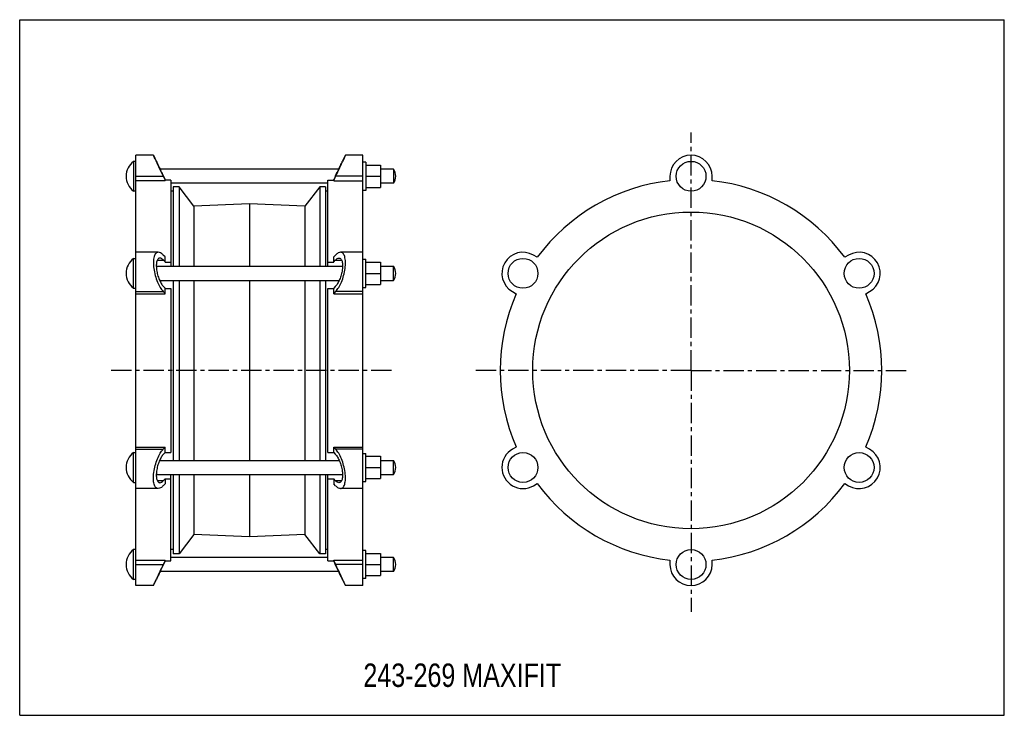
# Model space of a CAD drawing. Header units: millimetres. Extents: x 0 to 841, y 0 to 594.
import ezdxf

# ---------------------------------------------------------------- set-up
doc = ezdxf.new("R2010")
doc.units = ezdxf.units.MM
doc.header["$LTSCALE"] = 46.255
doc.linetypes.add('CENTER', pattern=[0.6, 0.375, -0.075, 0.075, -0.075])
doc.layers.get('0').update_dxf_attribs({"linetype": 'CONTINUOUS'})
doc.layers.add('02___PRT_ALL_AXES', color=7, linetype='CONTINUOUS')
doc.styles.get("Standard").update_dxf_attribs({"font": 'txt', "width": 0.8})

msp = doc.modelspace()

# ---------------------------------------------------------------- linework, layer by layer
at = {"color": 7, "linetype": 'Continuous'}
for p, q in [((0, 0), (0, 594)), ((0, 594), (841, 594)), ((841, 0), (841, 594)), ((99.23, 110.78), (99.23, 478.28)), ((114.23, 478.28), (99.23, 478.28)), ((114.23, 478.28), (116.69, 473.28)), ((275.76, 473.28), (278.23, 478.28)), ((293.23, 478.28), (278.23, 478.28)), ((293.23, 110.78), (293.23, 478.28)), ((295.73, 469.78), (308.18, 469.78)), ((308.18, 469.78), (308.18, 450.78)), ((319.23, 466.28), (308.18, 466.28)), ((99.23, 460.28), (122.63, 460.28)), ((124.23, 456.53), (99.23, 456.53)), ((122.63, 460.28), (124.23, 457.01)), ((122.85, 460.28), (123.08, 459.81)), ((123.08, 459.81), (124.23, 457.49)), ((124.23, 456.53), (124.23, 457.49)), ((129.23, 457.01), (124.23, 457.01)), ((129.23, 457.01), (129.23, 383.4)), ((263.23, 383.4), (263.23, 457.01)), ((263.23, 457.01), (268.23, 457.01)), ((269.83, 460.28), (268.23, 457.01)), ((269.37, 459.81), (268.23, 457.49)), ((268.23, 456.53), (268.23, 457.49)), ((268.23, 456.53), (293.23, 456.53)), ((269.6, 460.28), (269.37, 459.81)), ((293.23, 460.28), (269.83, 460.28)), ((295.73, 460.28), (308.18, 460.28)), ((319.23, 454.28), (308.18, 454.28)), ((555.43, 460.28), (555.43, 456.53)), ((591.43, 456.53), (591.43, 460.28)), ((131.23, 447.53), (129.23, 447.53)), ((263.23, 447.53), (261.23, 447.53)), ((295.73, 450.78), (308.18, 450.78)), ((118.32, 395.4), (99.23, 395.4)), ((293.23, 395.4), (274.13, 395.4)), ((117.5, 388.66), (122.85, 388.66)), ((124.23, 391.36), (122.63, 392.99)), ((124.23, 387.27), (122.85, 388.66)), ((124.23, 387.02), (124.23, 391.36)), ((124.23, 387.02), (129.23, 387.02)), ((263.23, 387.02), (268.23, 387.02)), ((268.23, 391.36), (269.83, 392.99)), ((268.23, 387.02), (268.23, 391.36)), ((268.23, 387.27), (269.6, 388.66)), ((269.6, 388.66), (274.95, 388.66)), ((442.13, 391.12), (438.89, 392.99)), ((707.98, 392.99), (704.73, 391.12)), ((99.23, 361.81), (122.63, 361.81)), ((122.63, 361.81), (124.23, 360.18)), ((122.85, 366.14), (124.23, 364.75)), ((124.23, 359.94), (124.23, 364.75)), ((124.23, 364.51), (129.23, 364.51)), ((129.23, 364.51), (129.23, 224.54)), ((263.23, 224.54), (263.23, 364.51)), ((263.23, 364.51), (268.23, 364.51)), ((269.6, 366.14), (268.23, 364.75)), ((268.23, 359.94), (268.23, 364.75)), ((269.83, 361.81), (268.23, 360.18)), ((293.23, 361.81), (269.83, 361.81)), ((420.89, 361.81), (424.13, 359.94)), ((722.73, 359.94), (725.98, 361.81)), ((99.23, 359.94), (124.23, 359.94)), ((268.23, 359.94), (293.23, 359.94)), ((99.23, 229.11), (124.23, 229.11)), ((99.23, 227.24), (122.63, 227.24)), ((124.23, 228.87), (122.63, 227.24)), ((124.23, 224.3), (124.23, 229.11)), ((268.23, 229.11), (293.23, 229.11)), ((268.23, 224.3), (268.23, 229.11)), ((268.23, 228.87), (269.83, 227.24)), ((293.23, 227.24), (269.83, 227.24)), ((424.13, 229.11), (420.89, 227.24)), ((725.98, 227.24), (722.73, 229.11)), ((124.23, 224.3), (122.85, 222.91)), ((124.23, 224.54), (129.23, 224.54)), ((263.23, 224.54), (268.23, 224.54)), ((268.23, 224.3), (269.6, 222.91)), ((124.23, 202.03), (129.23, 202.03)), ((124.23, 202.03), (124.23, 197.69)), ((129.23, 132.04), (129.23, 205.65)), ((263.23, 132.04), (263.23, 205.65)), ((263.23, 202.03), (268.23, 202.03)), ((268.23, 202.03), (268.23, 197.69)), ((118.32, 193.65), (99.23, 193.65)), ((117.5, 200.39), (122.85, 200.39)), ((122.63, 196.06), (124.23, 197.69)), ((122.85, 200.39), (124.23, 201.79)), ((269.6, 200.39), (268.23, 201.79)), ((269.83, 196.06), (268.23, 197.69)), ((269.6, 200.39), (274.95, 200.39)), ((293.23, 193.65), (274.13, 193.65)), ((438.89, 196.06), (442.13, 197.94)), ((704.73, 197.94), (707.98, 196.06)), ((131.23, 141.53), (129.23, 141.53)), ((263.23, 141.53), (261.23, 141.53)), ((99.23, 132.52), (124.23, 132.52)), ((99.23, 128.78), (122.63, 128.78)), ((124.23, 132.04), (122.63, 128.78)), ((124.23, 131.56), (122.85, 128.78)), ((124.23, 131.56), (124.23, 132.52)), ((124.23, 132.04), (129.23, 132.04)), ((263.23, 132.04), (268.23, 132.04)), ((268.23, 132.52), (293.23, 132.52)), ((268.23, 131.56), (268.23, 132.52)), ((268.23, 132.04), (269.83, 128.78)), ((268.23, 131.56), (269.6, 128.78)), ((293.23, 128.78), (269.83, 128.78)), ((555.43, 132.52), (555.43, 128.78)), ((591.43, 128.78), (591.43, 132.52)), ((114.23, 110.78), (99.23, 110.78)), ((114.23, 110.78), (116.69, 115.78)), ((275.76, 115.78), (278.23, 110.78)), ((293.23, 110.78), (278.23, 110.78)), ((0, 0), (841, 0))]:
    msp.add_line(p, q, dxfattribs=at)
for centre, radius, start, end in [((628.53, 706.97), 562.86, 204.39504, 204.61325), ((578.71, 683.85), 507.94, 204.58352, 206.11438), ((-199.21, 689.99), 522.27, 333.90664, 335.39547), ((573.43, 460.28), 18, 0, 180), ((545.16, 667.98), 470.62, 206.02956, 206.18953), ((-152.71, 667.98), 470.62, 333.81047, 333.97044), ((573.43, 294.53), 163, 96.34007, 143.65993), ((573.43, 294.53), 163, 36.34007, 83.65993), ((429.89, 377.4), 18, 60, 240), ((716.98, 377.4), 18, 300, 120), ((573.43, 294.53), 163, 156.34007, 203.65993), ((573.43, 294.53), 163, 336.34007, 23.65993), ((429.89, 211.65), 18, 120, 300), ((716.98, 211.65), 18, 240, 60), ((573.43, 294.53), 163, 216.34007, 263.65993), ((573.43, 294.53), 163, 276.34007, 323.65993), ((591.66, -100.94), 522.27, 153.90663, 155.39541), ((545.16, -78.93), 470.62, 153.81047, 153.97045), ((-152.71, -78.93), 470.62, 26.02955, 26.18953), ((-186.26, -94.8), 507.93, 24.58358, 26.11438), ((573.43, 128.78), 18, 180, 360), ((-236.08, -117.91), 562.86, 24.39509, 24.61331)]:
    msp.add_arc(centre, radius, start, end, dxfattribs=at)
for points, knots in [([(115.93, 474.49), (115.68, 475.02), (115.29, 475.88), (114.67, 477.28), (114.51, 477.62), (114.19, 478.36), (114.23, 478.28)], [0, 0, 0, 0, 0.422664, 0.738423, 0.93384, 1, 1, 1, 1]), ([(116.69, 473.28), (116.74, 473.2), (116.81, 473.01), (116.96, 472.69), (117.24, 472.07), (117.72, 471.05), (118.4, 469.57), (119.23, 467.79), (120.53, 465.05), (121.56, 462.92), (122.28, 461.46)], [0, 0, 0, 0, 0.020566, 0.045931, 0.080884, 0.177211, 0.304255, 0.455967, 0.626216, 1, 1, 1, 1]), ([(270.17, 461.46), (270.89, 462.92), (271.92, 465.05), (273.22, 467.79), (274.05, 469.57), (274.73, 471.05), (275.21, 472.07), (275.49, 472.69), (275.64, 473.01), (275.71, 473.2), (275.76, 473.28)], [0, 0, 0, 0, 0.373784, 0.544033, 0.695745, 0.822789, 0.919116, 0.954069, 0.979434, 1, 1, 1, 1]), ([(278.23, 478.28), (278.28, 478.41), (277.98, 477.7), (277.83, 477.4), (277.34, 476.3), (276.65, 474.76), (276, 473.33), (275.64, 472.54)], [0, 0, 0, 0, 0.06818, 0.152197, 0.267701, 0.584787, 1, 1, 1, 1]), ([(118.32, 395.4), (117.95, 395.4), (117.17, 395.24), (116.16, 394.47), (115.36, 393.24), (114.76, 391.59), (114.37, 389.53), (114.13, 386.16), (114.45, 381.44), (115.61, 375.65), (117.42, 370.16), (119.7, 365.48), (121.61, 362.85), (122.63, 361.81)], [0, 0, 0, 0, 0.030001, 0.061883, 0.09989, 0.146528, 0.202597, 0.26763, 0.418346, 0.582118, 0.74135, 0.883076, 1, 1, 1, 1]), ([(122.63, 392.99), (121.96, 393.67), (120.69, 394.78), (119.04, 395.4), (118.32, 395.4)], [0, 0, 0, 0, 0.570247, 1, 1, 1, 1]), ([(274.13, 395.4), (273.41, 395.4), (271.76, 394.78), (270.49, 393.67), (269.83, 392.99)], [0, 0, 0, 0, 0.429753, 1, 1, 1, 1]), ([(269.83, 361.81), (270.84, 362.85), (272.75, 365.48), (275.03, 370.16), (276.85, 375.65), (278, 381.44), (278.32, 386.16), (278.08, 389.53), (277.69, 391.59), (277.09, 393.24), (276.3, 394.47), (275.28, 395.24), (274.5, 395.4), (274.13, 395.4)], [0, 0, 0, 0, 0.116924, 0.25865, 0.417882, 0.581654, 0.73237, 0.797403, 0.853472, 0.90011, 0.938117, 0.969999, 1, 1, 1, 1]), ([(119.72, 390.4), (119.44, 390.4), (118.87, 390.29), (118.12, 389.73), (117.53, 388.84), (116.89, 387.1), (116.59, 384.22), (116.86, 380.31), (117.72, 376.13), (119.06, 372.16), (120.73, 368.79), (122.12, 366.89), (122.85, 366.14)], [0, 0, 0, 0, 0.030414, 0.062625, 0.100812, 0.147489, 0.268251, 0.418804, 0.582378, 0.741416, 0.883062, 1, 1, 1, 1]), ([(122.85, 388.66), (122.37, 389.15), (121.44, 389.96), (120.24, 390.4), (119.72, 390.4)], [0, 0, 0, 0, 0.568432, 1, 1, 1, 1]), ([(272.73, 390.4), (273.01, 390.4), (273.58, 390.29), (274.33, 389.73), (274.92, 388.84), (275.56, 387.1), (275.86, 384.22), (275.59, 380.31), (274.73, 376.13), (273.39, 372.16), (271.72, 368.79), (270.33, 366.89), (269.6, 366.14)], [0, 0, 0, 0, 0.030414, 0.062625, 0.100812, 0.147489, 0.268251, 0.418804, 0.582378, 0.741416, 0.883062, 1, 1, 1, 1]), ([(269.6, 388.66), (270.08, 389.15), (271.01, 389.96), (272.21, 390.4), (272.73, 390.4)], [0, 0, 0, 0, 0.568432, 1, 1, 1, 1]), ([(118.32, 193.65), (117.95, 193.65), (117.17, 193.81), (116.16, 194.58), (115.36, 195.81), (114.76, 197.46), (114.37, 199.52), (114.13, 202.89), (114.45, 207.61), (115.61, 213.4), (117.42, 218.9), (119.7, 223.57), (121.61, 226.2), (122.63, 227.24)], [0, 0, 0, 0, 0.030001, 0.061883, 0.09989, 0.146528, 0.202597, 0.26763, 0.418346, 0.582118, 0.74135, 0.883076, 1, 1, 1, 1]), ([(274.13, 193.65), (274.5, 193.65), (275.28, 193.81), (276.3, 194.58), (277.09, 195.81), (277.69, 197.46), (278.08, 199.52), (278.32, 202.89), (278, 207.61), (276.85, 213.4), (275.03, 218.9), (272.75, 223.57), (270.84, 226.2), (269.83, 227.24)], [0, 0, 0, 0, 0.030001, 0.061883, 0.09989, 0.146528, 0.202597, 0.26763, 0.418346, 0.582118, 0.74135, 0.883076, 1, 1, 1, 1]), ([(122.85, 222.91), (122.12, 222.16), (120.73, 220.26), (119.06, 216.89), (117.72, 212.92), (116.86, 208.74), (116.59, 204.83), (116.89, 201.95), (117.53, 200.21), (118.13, 199.32), (118.87, 198.76), (119.44, 198.65), (119.72, 198.65)], [0, 0, 0, 0, 0.116943, 0.258609, 0.417679, 0.581273, 0.73182, 0.852551, 0.899217, 0.937388, 0.969592, 1, 1, 1, 1]), ([(269.6, 222.91), (270.33, 222.16), (271.72, 220.26), (273.39, 216.89), (274.73, 212.92), (275.59, 208.74), (275.86, 204.83), (275.56, 201.95), (274.92, 200.21), (274.33, 199.32), (273.58, 198.76), (273.01, 198.65), (272.73, 198.65)], [0, 0, 0, 0, 0.116943, 0.258609, 0.417679, 0.581273, 0.73182, 0.852551, 0.899217, 0.937388, 0.969592, 1, 1, 1, 1]), ([(122.63, 196.06), (121.96, 195.38), (120.69, 194.27), (119.04, 193.65), (118.32, 193.65)], [0, 0, 0, 0, 0.570247, 1, 1, 1, 1]), ([(119.72, 198.65), (120.24, 198.65), (121.44, 199.09), (122.37, 199.9), (122.85, 200.39)], [0, 0, 0, 0, 0.431538, 1, 1, 1, 1]), ([(272.73, 198.65), (272.21, 198.65), (271.01, 199.09), (270.08, 199.9), (269.6, 200.39)], [0, 0, 0, 0, 0.431538, 1, 1, 1, 1]), ([(269.83, 196.06), (270.49, 195.38), (271.76, 194.27), (273.41, 193.65), (274.13, 193.65)], [0, 0, 0, 0, 0.570247, 1, 1, 1, 1]), ([(122.28, 127.6), (121.56, 126.13), (120.53, 123.99), (119.24, 121.26), (118.39, 119.46), (117.75, 118.06), (117.13, 116.74), (116.99, 116.4), (116.65, 115.7), (116.69, 115.78)], [0, 0, 0, 0, 0.373785, 0.544034, 0.695746, 0.82279, 0.919116, 0.979434, 1, 1, 1, 1]), ([(275.76, 115.78), (275.8, 115.7), (275.46, 116.4), (275.32, 116.74), (274.7, 118.06), (274.06, 119.46), (273.21, 121.26), (271.92, 123.99), (270.89, 126.13), (270.17, 127.6)], [0, 0, 0, 0, 0.020566, 0.080884, 0.17721, 0.304254, 0.455966, 0.626215, 1, 1, 1, 1]), ([(114.23, 110.78), (114.28, 110.91), (114.42, 111.2), (114.64, 111.71), (115.09, 112.7), (115.82, 114.32), (116.45, 115.72), (116.82, 116.51)], [0, 0, 0, 0, 0.06818, 0.152198, 0.267703, 0.584789, 1, 1, 1, 1]), ([(276.52, 114.56), (276.77, 114.03), (277.18, 113.1), (277.72, 111.92), (278.03, 111.19), (278.19, 110.86), (278.23, 110.78)], [0, 0, 0, 0, 0.422662, 0.738421, 0.93384, 1, 1, 1, 1])]:
    msp.add_open_spline(points, degree=3, knots=knots, dxfattribs=at)
at = {"layer": '02___PRT_ALL_AXES', "color": 7, "linetype": 'CENTER'}
for p, q in [((573.43, 294.53), (573.43, 497.73)), ((317.49, 294.53), (77.23, 294.53)), ((573.43, 294.53), (387.05, 294.53)), ((573.43, 294.53), (573.43, 88.35)), ((573.43, 294.53), (759.82, 294.53))]:
    msp.add_line(p, q, dxfattribs=at)
at = {"layer": '02___PRT_ALL_AXES', "color": 7, "linetype": 'Continuous'}
for p, q in [((97.23, 473.03), (97.23, 447.53)), ((99.23, 473.03), (97.23, 473.03)), ((295.73, 472.28), (293.23, 472.28)), ((295.73, 472.28), (295.73, 448.28)), ((272.5, 466.28), (119.96, 466.28)), ((319.23, 466.28), (319.23, 454.28)), ((263.23, 454.28), (129.23, 454.28)), ((99.23, 447.53), (97.23, 447.53)), ((131.23, 451.23), (131.23, 383.4)), ((136.23, 451.23), (131.23, 451.23)), ((136.23, 451.23), (136.23, 383.4)), ((148.83, 434.78), (136.23, 451.23)), ((256.23, 451.23), (243.63, 434.78)), ((256.23, 451.23), (256.23, 383.4)), ((261.23, 451.23), (256.23, 451.23)), ((261.23, 451.23), (261.23, 383.4)), ((295.73, 448.28), (293.23, 448.28)), ((196.23, 436.78), (148.83, 434.78)), ((148.83, 434.78), (148.83, 383.4)), ((196.23, 436.78), (196.23, 383.4)), ((243.63, 434.78), (196.23, 436.78)), ((243.63, 434.78), (243.63, 383.4)), ((97.23, 364.65), (97.23, 390.15)), ((97.23, 390.15), (99.23, 390.15)), ((293.23, 389.4), (295.73, 389.4)), ((295.73, 365.4), (295.73, 389.4)), ((295.73, 386.9), (308.18, 386.9)), ((308.18, 386.9), (308.18, 367.9)), ((116.7, 383.4), (275.75, 383.4)), ((308.18, 383.4), (319.23, 383.4)), ((319.23, 371.4), (319.23, 383.4)), ((119.49, 371.4), (272.96, 371.4)), ((131.23, 371.4), (131.23, 217.65)), ((136.23, 371.4), (136.23, 217.65)), ((148.83, 371.4), (148.83, 217.65)), ((196.23, 371.4), (196.23, 217.65)), ((243.63, 371.4), (243.63, 217.65)), ((256.23, 371.4), (256.23, 217.65)), ((261.23, 371.4), (261.23, 217.65)), ((295.73, 377.4), (308.18, 377.4)), ((308.18, 371.4), (319.23, 371.4)), ((97.23, 364.65), (99.23, 364.65)), ((293.23, 365.4), (295.73, 365.4)), ((295.73, 367.9), (308.18, 367.9)), ((97.23, 198.9), (97.23, 224.4)), ((97.23, 224.4), (99.23, 224.4)), ((293.23, 223.65), (295.73, 223.65)), ((295.73, 199.65), (295.73, 223.65)), ((295.73, 221.15), (308.18, 221.15)), ((308.18, 221.15), (308.18, 202.15)), ((119.49, 217.65), (272.96, 217.65)), ((295.73, 211.65), (308.18, 211.65)), ((308.18, 217.65), (319.23, 217.65)), ((319.23, 205.65), (319.23, 217.65)), ((116.7, 205.65), (275.75, 205.65)), ((131.23, 205.65), (131.23, 137.83)), ((136.23, 205.65), (136.23, 137.83)), ((148.83, 205.65), (148.83, 154.28)), ((196.23, 205.65), (196.23, 152.28)), ((243.63, 205.65), (243.63, 154.28)), ((256.23, 205.65), (256.23, 137.83)), ((261.23, 205.65), (261.23, 137.83)), ((295.73, 202.15), (308.18, 202.15)), ((308.18, 205.65), (319.23, 205.65)), ((97.23, 198.9), (99.23, 198.9)), ((293.23, 199.65), (295.73, 199.65)), ((148.83, 154.28), (136.23, 137.83)), ((196.23, 152.28), (148.83, 154.28)), ((243.63, 154.28), (196.23, 152.28)), ((256.23, 137.83), (243.63, 154.28)), ((99.23, 141.53), (97.23, 141.53)), ((97.23, 116.03), (97.23, 141.53)), ((263.23, 134.78), (129.23, 134.78)), ((136.23, 137.83), (131.23, 137.83)), ((261.23, 137.83), (256.23, 137.83)), ((295.73, 140.78), (293.23, 140.78)), ((295.73, 116.78), (295.73, 140.78)), ((295.73, 138.28), (308.18, 138.28)), ((308.18, 138.28), (308.18, 119.28)), ((319.23, 134.78), (308.18, 134.78)), ((319.23, 122.78), (319.23, 134.78)), ((295.73, 128.78), (308.18, 128.78)), ((272.5, 122.78), (119.96, 122.78)), ((295.73, 119.28), (308.18, 119.28)), ((319.23, 122.78), (308.18, 122.78)), ((99.23, 116.03), (97.23, 116.03)), ((295.73, 116.78), (293.23, 116.78))]:
    msp.add_line(p, q, dxfattribs=at)
for centre, radius in [((573.43, 460.28), 12.75), ((573.43, 294.53), 135.25), ((429.89, 377.4), 12.75), ((716.98, 377.4), 12.75), ((429.89, 211.65), 12.75), ((716.98, 211.65), 12.75), ((573.43, 128.78), 12.75)]:
    msp.add_circle(centre, radius, dxfattribs=at)
for centre, radius, start, end in [((106.89, 460.28), 16, 127.16729, 232.83271), ((311.23, 460.28), 10, 323.1301, 36.8699), ((106.89, 377.4), 16, 127.16729, 232.83271), ((311.23, 377.4), 10, 323.1301, 36.8699), ((106.89, 211.65), 16, 127.16729, 232.83271), ((311.23, 211.65), 10, 323.1301, 36.8699), ((106.89, 128.78), 16, 127.16729, 232.83271), ((311.23, 128.78), 10, 323.1301, 36.8699)]:
    msp.add_arc(centre, radius, start, end, dxfattribs=at)

# ---------------------------------------------------------------- texts
at = {"color": 2, "linetype": 'Continuous', "insert": (293.58, 44.23), "char_height": 20, "width": 240, "attachment_point": 1, "line_spacing_factor": 0.9}
msp.add_mtext('243-269 MAXIFIT', dxfattribs=at)

doc.saveas('drawing.dxf')
